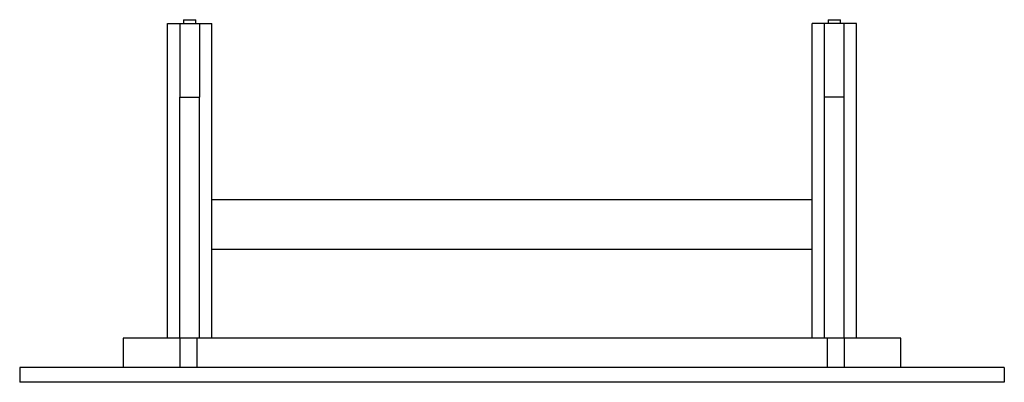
# Paper-space layout '_Top' of a CAD drawing. Header units: millimetres. Extents: x -3472 to -1472, y -730 to 8.
import ezdxf

# ---------------------------------------------------------------- set-up
doc = ezdxf.new("R2010")
doc.units = ezdxf.units.MM

psp = doc.layouts.new('_Top')

# ---------------------------------------------------------------- linework, layer by layer
at = {"color": 7, "linetype": 'Continuous', "lineweight": 25}
for p, q in [((-3139.2, 7.5), (-3139.2, 0)), ((-3139.2, 7.5), (-3114.2, 7.5)), ((-3114.2, 0), (-3114.2, 7.5)), ((-1829.2, 7.5), (-1829.2, 0)), ((-1829.2, 7.5), (-1804.2, 7.5)), ((-1804.2, 0), (-1804.2, 7.5)), ((-3171.7, 0), (-3081.7, 0)), ((-3171.7, -640), (-3171.7, 0)), ((-3081.7, -640), (-3081.7, 0)), ((-1861.7, -640), (-1861.7, 0)), ((-1771.7, 0), (-1861.7, 0)), ((-1771.7, -640), (-1771.7, 0)), ((-3146.7, -150), (-3106.7, -150)), ((-3146.7, -640), (-3146.7, -150.2)), ((-3106.7, -640), (-3106.7, -150.2)), ((-1796.7, -150), (-1836.7, -150)), ((-1836.7, -640), (-1836.7, -150.2)), ((-1796.7, -640), (-1796.7, -150.2)), ((-1861.7, -359.2), (-3081.7, -359.2)), ((-3081.7, -459.2), (-1861.7, -459.2)), ((-1681.7, -640), (-3261.7, -640)), ((-3261.7, -640), (-3261.7, -700)), ((-3146.7, -640), (-3146.7, -700)), ((-3111.7, -640), (-3111.7, -700)), ((-1831.7, -640), (-1831.7, -700)), ((-1796.7, -640), (-1796.7, -700)), ((-1681.7, -700), (-1681.7, -640)), ((-1471.7, -700), (-3471.7, -700)), ((-3471.7, -700), (-3471.7, -730)), ((-1471.7, -700), (-1471.7, -730)), ((-1471.7, -730), (-3471.7, -730))]:
    psp.add_line(p, q, dxfattribs=at)
for points in [[(-3146.7, 0), (-3146.7, -100), (-3146.7, -150), (-3146.7, -150)], [(-3106.7, 0), (-3106.7, -100), (-3106.7, -150), (-3106.7, -150)], [(-1836.7, -150), (-1836.7, -150), (-1836.7, -100), (-1836.7, 0)], [(-1796.7, -150), (-1796.7, -150), (-1796.7, -100), (-1796.7, 0)]]:
    psp.add_open_spline(points, degree=3, dxfattribs=at)

doc.saveas('drawing.dxf')
